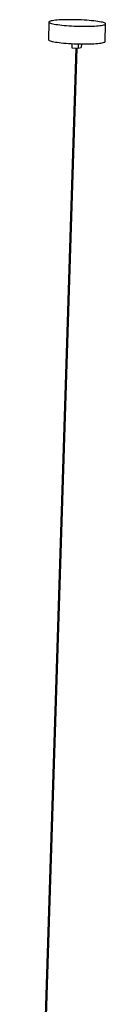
# Model space of a CAD drawing. Header units: millimetres. Extents: x -251 to 253, y -84 to 2691.
# Tile 9 of 9: x 8 to 125, y 1304 to 2691. Entities that reach past the tile are written whole.
import ezdxf

# ---------------------------------------------------------------- set-up
doc = ezdxf.new("R2010")
doc.units = ezdxf.units.MM

msp = doc.modelspace()

# ---------------------------------------------------------------- linework, layer by layer
at = {"color": 7, "linetype": 'Continuous', "lineweight": 25}
for p, q in [((45.2, 2687.9), (44.4, 2663.1)), ((124.3, 2660.6), (125.1, 2685.4)), ((83, 2651.4), (7.7, 273.5)), ((9.7, 273.5), (85, 2651.2)), ((77.5, 2657.6), (77.4, 2651.8)), ((77.4, 2651.8), (86.3, 2651.1)), ((86.5, 2657.3), (86.3, 2651.1)), ((86.3, 2651.1), (90.7, 2651.9)), ((90.9, 2657.2), (90.7, 2651.9))]:
    msp.add_line(p, q, dxfattribs=at)
at = {"color": 7, "linetype": 'Continuous', "lineweight": 25, "flags": 128}
for points in [[(121, 2683.5), (122.5, 2683.9), (123.7, 2684.2), (124.5, 2684.6), (125, 2685), (125.1, 2685.4), (124.9, 2685.9), (124.3, 2686.3), (123.4, 2686.7), (122.2, 2687.2), (120.6, 2687.6), (118.7, 2688), (116.5, 2688.4), (114.1, 2688.8), (111.4, 2689.2), (108.4, 2689.6), (105.3, 2689.9), (102, 2690.2), (98.5, 2690.5), (94.9, 2690.7), (91.2, 2690.9), (87.5, 2691), (83.8, 2691.2), (80, 2691.3), (76.3, 2691.3), (72.7, 2691.3), (69.2, 2691.3), (65.9, 2691.2), (62.7, 2691.1), (59.7, 2690.9), (56.9, 2690.7), (54.4, 2690.5), (52.1, 2690.2), (50.1, 2689.9), (48.5, 2689.6), (47.2, 2689.2), (46.2, 2688.9), (45.5, 2688.5), (45.2, 2688.1), (45.2, 2687.6), (45.6, 2687.2), (46.4, 2686.8), (47.5, 2686.3), (48.9, 2685.9), (50.6, 2685.5), (52.6, 2685.1), (55, 2684.7), (57.5, 2684.3), (60.4, 2683.9), (63.4, 2683.6), (66.7, 2683.3), (70.1, 2683), (73.6, 2682.7), (77.2, 2682.5), (80.9, 2682.3), (84.7, 2682.2), (88.4, 2682.1), (92.1, 2682), (95.8, 2682), (99.4, 2682), (102.8, 2682.1), (106.1, 2682.2), (109.2, 2682.3), (112.1, 2682.5), (114.7, 2682.7), (117.1, 2683), (119.2, 2683.2), (121, 2683.5)], [(44.4, 2663.1), (44.5, 2662.8), (44.8, 2662.4), (45.6, 2661.9), (46.7, 2661.5), (48.1, 2661.1), (49.8, 2660.6), (51.9, 2660.2), (54.2, 2659.8), (56.8, 2659.4), (59.6, 2659.1), (62.6, 2658.7), (65.9, 2658.4), (69.3, 2658.1), (72.8, 2657.9), (76.4, 2657.7), (80.1, 2657.5), (83.9, 2657.4), (87.6, 2657.3), (91.3, 2657.2), (95, 2657.2), (98.6, 2657.2), (102, 2657.2), (105.3, 2657.3), (108.4, 2657.5), (111.3, 2657.7), (113.9, 2657.9), (116.3, 2658.1), (118.4, 2658.4), (120.2, 2658.7)], [(120.2, 2658.7), (121.7, 2659.1), (122.9, 2659.4), (123.7, 2659.8), (124.2, 2660.2), (124.3, 2660.6)]]:
    msp.add_lwpolyline(points, dxfattribs=at)

doc.saveas('drawing.dxf')
